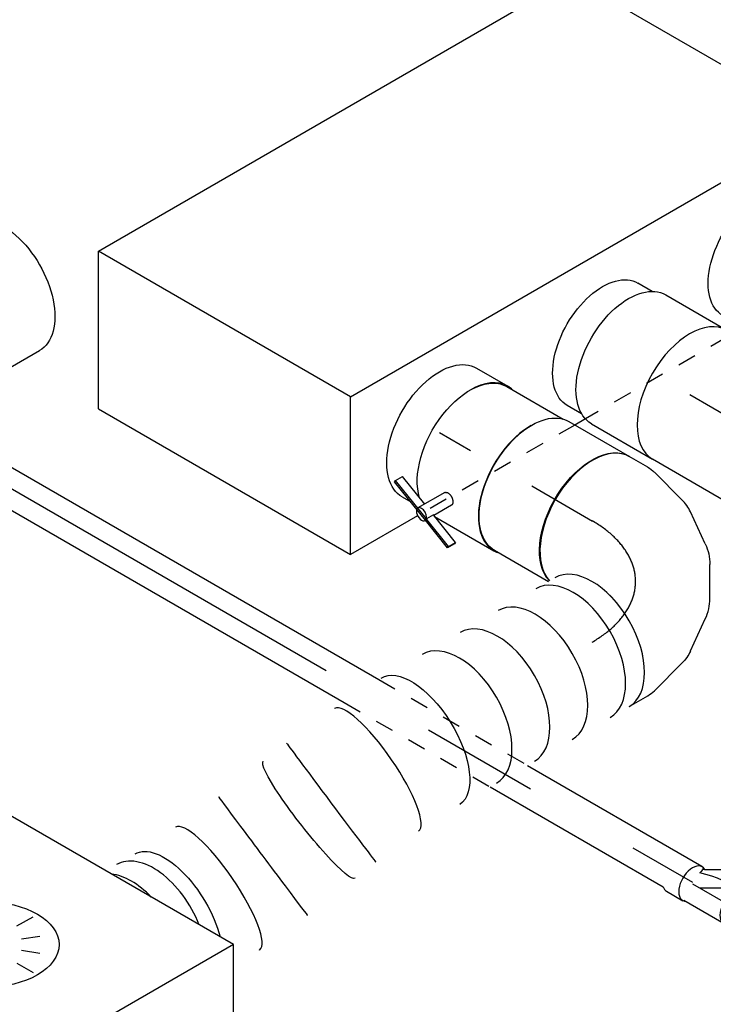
# Model space of a CAD drawing. Extents: x -329828 to 339781, y -55429 to 69176.
# Tile 75 of 140: x -27340 to -26407, y 42490 to 43814. Entities that reach past the tile are written whole.
import ezdxf
from ezdxf.enums import TextEntityAlignment as Align

# ---------------------------------------------------------------- set-up
doc = ezdxf.new("R2010")
doc.units = 0
doc.header["$LTSCALE"] = 50
doc.linetypes.add('CENTER2', pattern=[28.575, 19.05, -3.175, 3.175, -3.175])
doc.linetypes.add('STREEPJES', pattern=[0.1, 0.05, -0.05])
doc.layers.get('0').update_dxf_attribs({"linetype": 'CONTINUOUS'})
for name, color, linetype in [('WL524---_D', 153, 'CONTINUOUS'), ('WL524---_HARTLIJN', 8, 'CONTINUOUS'), ('WL570---_TOEVOER', 3, 'CONTINUOUS'), ('WL570---_TOEVOER_HL', 8, 'CONTINUOUS'), ('WL570---_TOEVOER_RST', 2, 'CONTINUOUS'), ('WL570---_TOEVOER_RST_HL', 1, 'CONTINUOUS'), ('WL5911--_D', 2, 'CONTINUOUS'), ('WM570---_TOEVOER_PR', 1, 'CONTINUOUS'), ('WM570---_TOEVOER_RST_PR', 1, 'CONTINUOUS')]:
    doc.layers.add(name, color=color, linetype=linetype)
doc.styles.add('BURO-018', font='ARIAL.TTF', dxfattribs={"height": 90})
doc.styles.add('BURO-025', font='ARIAL.TTF', dxfattribs={"height": 125})

# ---------------------------------------------------------------- blocks, each defined once
blk = doc.blocks.new('*U763')
at = {"color": 0, "ltscale": 10}
for p, q in [((6072.6, 25, 9977.9), (6734.9, 25, 9977.9)), ((6965.6, 25, 9977.9), (7236.8, 25, 9977.9)), ((6043.7, -25, 9977.9), (6709.6, -25, 9977.9)), ((6936.7, -25, 9977.9), (7205.5, -25, 9977.9))]:
    blk.add_line(p, q, dxfattribs=at)
at = {"color": 8, "linetype": 'STREEPJES', "ltscale": 10}
for p, q in [((6734.9, 25, 9977.9), (6965.6, 25, 9977.9)), ((6709.6, -25, 9977.9), (6936.7, -25, 9977.9))]:
    blk.add_line(p, q, dxfattribs=at)
at = {"layer": 'WL524---_HARTLIJN', "linetype": 'CENTER2'}
blk.add_line((0, 0, 9977.9), (7236.8, 0, 9977.9), dxfattribs=at)
at = {"layer": 'WL524---_D', "color": 1, "style": 'BURO-018'}
blk.add_attdef('POSNR', text='', height=90, dxfattribs=at).set_placement((0, 0), align=Align.MIDDLE)
blk = doc.blocks.new('*U774')
at = {"color": 0, "ltscale": 10}
for p, q in [((70, 70.7, 4854), (43.2, 55.2, 4854)), ((95.5, 26.6, 4854), (70, 70.7, 4854)), ((-7.3, 24.6, 4854), (42.7, 53.5, 4854)), ((43.2, 55.2, 4854), (42.7, 53.5, 4854)), ((59.7, 26.6, 4854), (43.2, 55.2, 4854)), ((-10.4, 25, 4854), (-6.7, 25, 4854)), ((34.8, 25, 4854), (48.5, 25, 4854)), ((-36.7, -26.3, 4854), (-11.4, -26.3, 4854)), ((-10.4, -25, 4854), (48.5, -25, 4854)), ((42.4, -18.6, 4854), (41.8, -17.7, 4854)), ((78.4, -26.3, 4854), (53.1, -26.3, 4854))]:
    blk.add_line(p, q, dxfattribs=at)
for centre, major_axis, ratio, start_param, end_param in [((-11.4, 0, 4854), (0, -26.2), 0.57735, 2.831748, 6.59303), ((0, 0, 4854), (60.1, 16.1), 0.317837, 0.593353, 1.655756), ((0, 0, 4854), (6.7, -24.9), 0.317837, 3.226552, 3.842032), ((-36.7, 0, 4854), (0, -26.2), 0.57735, 5.808698, 6.283185)]:
    blk.add_ellipse(centre, major_axis=major_axis, ratio=ratio, start_param=start_param, end_param=end_param, dxfattribs=at)
at = {"color": 0, "ltscale": 10, "extrusion": (1.17463e-16, -1.88578e-16, -1)}
for centre, start_param, end_param in [((78.4, 0, 4854), 0, 1.882885), ((53.1, 0, 4854), 0, 1.313195), ((78.4, 0, 4854), 5.808698, 6.280044)]:
    blk.add_ellipse(centre, major_axis=(0, -26.2), ratio=0.57735, start_param=start_param, end_param=end_param, dxfattribs=at)
at = {"layer": 'WL524---_HARTLIJN', "linetype": 'CENTER2'}
for p, q in [((0, 0, 4854), (56.3, 32.5, 4854)), ((-11.4, 0, 4854), (53.1, 0, 4854))]:
    blk.add_line(p, q, dxfattribs=at)
at = {"layer": 'WL524---_D', "color": 1, "style": 'BURO-018'}
blk.add_attdef('POSNR', text='', height=90, dxfattribs=at).set_placement((0, 0), align=Align.MIDDLE)
blk = doc.blocks.new('*U834')
at = {"color": 0, "ltscale": 10}
for p, q in [((594.6, 135, 4901.8), (594.3, 134.9, 4901.8)), ((344.5, -95.9, 4901.8), (344.8, -95.9, 4901.8))]:
    blk.add_line(p, q, dxfattribs=at)
for centre, major_axis, ratio, start_param, end_param in [((602.2, 35.2, 4901.8), (-7.7, 99.7), 0.244299, 0.005476, 3.136116), ((527.3, 27.8, 4901.8), (12, -99.3), 0.002888, 6.283124, 9.424717), ((411.9, 11.3, 4901.8), (-12, 99.3), 0.002888, 3.141654, 6.283246), ((0, 0, 4901.8), (0, -100), 0.57735, 3.141593, 6.283185), ((29.4, 0, 4901.8), (0, -100), 0.57735, 3.141593, 6.283185), ((88.3, 0, 4901.8), (0, -100), 0.57735, 3.141593, 6.283185), ((147.1, 0, 4901.8), (0, -100), 0.57735, 3.141593, 6.283185), ((206, 0, 4901.8), (0, -100), 0.57735, 3.141593, 6.283185), ((337, 3.9, 4901.8), (7.7, -99.7), 0.244299, 3.147069, 6.277709), ((703.7, 39.1, 4901.8), (0, -100), 0.57735, 4.453344, 6.283185), ((738.3, 39.1, 4901.8), (0, -100), 0.57735, 5.111175, 5.884399)]:
    blk.add_ellipse(centre, major_axis=major_axis, ratio=ratio, start_param=start_param, end_param=end_param, dxfattribs=at)
at = {"color": 0, "ltscale": 10, "extrusion": (6.4407e-18, -6.78173e-17, -1)}
for centre, major_axis, ratio, start_param, end_param in [((449.1, 16.6, 4901.8), (-14.1, 99), 0.12645, 0, 3.141593), ((266.4, 0, 4901.8), (2.7, -100), 0.47608, 6.270208, 9.4118), ((672.8, 39.1, 4901.8), (-2.7, 100), 0.47608, 3.15457, 5.295621)]:
    blk.add_ellipse(centre, major_axis=major_axis, ratio=ratio, start_param=start_param, end_param=end_param, dxfattribs=at)
at = {"layer": 'WM570---_TOEVOER_PR', "color": 1, "style": 'BURO-018'}
blk.add_attdef('POSNR', text='', height=90, dxfattribs=at).set_placement((0, 0), align=Align.MIDDLE)
blk = doc.blocks.new('*U835')
at = {"color": 0, "ltscale": 10}
for p, q in [((19.5, 166.2, 5017.3), (5, 191.4, 5017.3)), ((37.3, 105.4, 5017.3), (23.7, 156, 5017.3)), ((34.8, 38.1, 5017.3), (39, 85.5, 5017.3)), ((3.5, -28.3, 5017.3), (26.3, 11.2, 5017.3)), ((-54.5, -76.5, 5017.3), (-15.6, -49.2, 5017.3)), ((-123.3, -98.6, 5017.3), (-72.6, -85, 5017.3)), ((-163.3, -100, 5017.3), (-134.2, -100, 5017.3))]:
    blk.add_line(p, q, dxfattribs=at)
at = {"color": 0, "ltscale": 10, "extrusion": (-4.26297e-17, -1.03585e-16, -1)}
for centre, major_axis, ratio, start_param, end_param in [((-81.6, 141.4, 5017.3), (-86.6, -50), 0.57735, 0.159548, 3.141593), ((-70.9, 122.8, 5017.3), (92.8, 38.5), 0.646887, 6.198226, 6.368145), ((-64.1, 54.6, 5017.3), (-96.1, 30.4), 0.803023, 2.966153, 3.317032), ((-105.8, 9.6, 5017.3), (42.6, -91.2), 0.750739, 6.150885, 6.415485)]:
    blk.add_ellipse(centre, major_axis=major_axis, ratio=ratio, start_param=start_param, end_param=end_param, dxfattribs=at)
at = {"color": 0, "ltscale": 10}
for centre, major_axis, ratio, start_param, end_param in [((-163.3, 0, 5017.3), (0, 100), 0.57735, 3.141593, 6.283185), ((-61.3, 86.8, 5017.3), (100.3, 8.7), 0.750739, 6.150885, 6.415485), ((-79.3, 28.3, 5017.3), (-74.4, 68.1), 0.803023, 2.966153, 3.317032), ((-141.8, 0, 5017.3), (13.1, -99.6), 0.646887, 6.198226, 6.368145)]:
    blk.add_ellipse(centre, major_axis=major_axis, ratio=ratio, start_param=start_param, end_param=end_param, dxfattribs=at)
at = {"layer": 'WL570---_TOEVOER_HL', "linetype": 'CENTER2'}
blk.add_ellipse((-244.9, 141.4, 5017.3), major_axis=(173.2, -100), ratio=0.57735, start_param=5.497787, end_param=7.068583, dxfattribs=at)
at = {"layer": 'WM570---_TOEVOER_PR', "color": 1, "style": 'BURO-018'}
blk.add_attdef('POSNR', text='', height=90, dxfattribs=at).set_placement((0, 0), align=Align.MIDDLE)
blk = doc.blocks.new('*U837')
at = {"color": 0, "ltscale": 10}
for p, q in [((9.9, 100, 5871), (847.8, 100, 5871)), ((0, -100, 5871), (847.8, -100, 5871))]:
    blk.add_line(p, q, dxfattribs=at)
blk.add_ellipse((0, 0, 5871), major_axis=(0, 100), ratio=0.57735, start_param=3.141593, end_param=6.123637, dxfattribs=at)
at = {"color": 0, "ltscale": 10, "extrusion": (-8.22703e-17, -4.74988e-17, -1)}
blk.add_ellipse((847.8, 0, 5871), major_axis=(0, 100), ratio=0.57735, start_param=0, end_param=3.141593, dxfattribs=at)
at = {"layer": 'WL570---_TOEVOER_HL', "linetype": 'CENTER2'}
blk.add_line((0, 0, 5871), (847.8, 0, 5871), dxfattribs=at)
at = {"layer": 'WM570---_TOEVOER_PR', "color": 1, "style": 'BURO-018'}
blk.add_attdef('POSNR', text='', height=90, dxfattribs=at).set_placement((0, 0), align=Align.MIDDLE)
blk = doc.blocks.new('*U897')
at = {"color": 0, "ltscale": 10}
for p, q in [((-225.4, 278.6, 4461), (-345.8, 70, 4461)), ((160.8, 278.6, 4461), (-225.4, 278.6, 4461)), ((-32.3, -55.9, 4461), (-225.4, 278.6, 4461)), ((354, -55.9, 4461), (160.8, 278.6, 4461)), ((-430.7, 95.5, 4461), (-428.7, 99, 4461)), ((-430.7, 95.5, 4461), (-187.8, -325.3, 4461)), ((-329, 99, 4461), (-428.7, 99, 4461)), ((-428.7, 99, 4461), (-185.8, -321.7, 4461)), ((-345.8, 70, 4461), (-152.7, -264.5, 4461)), ((-152.7, -264.5, 4461), (-32.3, -55.9, 4461)), ((354, -55.9, 4461), (-32.3, -55.9, 4461)), ((233.5, -264.5, 4461), (354, -55.9, 4461)), ((300.1, -321.7, 4461), (250.3, -235.5, 4461)), ((-152.7, -264.5, 4461), (233.5, -264.5, 4461)), ((-185.8, -321.7, 4461), (-187.8, -325.3, 4461)), ((-187.8, -325.3, 4461), (298, -325.3, 4461)), ((-185.8, -321.7, 4461), (300.1, -321.7, 4461)), ((298, -325.3, 4461), (300.1, -321.7, 4461))]:
    blk.add_line(p, q, dxfattribs=at)
at = {"color": 8, "linetype": 'STREEPJES', "ltscale": 10}
for q in [(-11.9, 172.6, 4461), (23.5, 182.1, 4461), (69.8, 172.6, 4461), (-26.8, 146.7, 4461), (114.6, 146.7, 4461), (-17.4, 111.4, 4461), (14, 76, 4461), (58.8, 50.1, 4461), (105.1, 40.7, 4461), (140.5, 50.1, 4461), (155.4, 76, 4461), (145.9, 111.4, 4461)]:
    blk.add_line((64.3, 111.4, 4461), q, dxfattribs=at)
at = {"color": 0, "ltscale": 10}
blk.add_ellipse((64.3, 111.4, 4461), major_axis=(86.6, -50), ratio=0.57735, dxfattribs=at)
at = {"layer": 'WL570---_TOEVOER_RST_HL', "linetype": 'CENTER2'}
blk.add_circle((0, 0, 4461), 0.075, dxfattribs=at)
at = {"layer": 'WL570---_TOEVOER_RST', "color": 1, "style": 'BURO-018'}
for tag in ['MC', 'Q']:
    blk.add_attdef(tag, text='', height=90, dxfattribs=at).set_placement((0, 0), align=Align.MIDDLE)
at = {"layer": 'WM570---_TOEVOER_RST_PR', "color": 1, "style": 'BURO-018'}
blk.add_attdef('POSNR', text='', height=90, dxfattribs=at).set_placement((0, 0), align=Align.MIDDLE)
blk = doc.blocks.new('*U975')
at = {"color": 0, "ltscale": 10}
for p, q in [((0, 100, 5300.4), (48.5, 100, 5300.4)), ((0, -100, 5300.4), (13.2, -100, 5300.4))]:
    blk.add_line(p, q, dxfattribs=at)
at = {"color": 0, "ltscale": 10, "extrusion": (1.17463e-16, -1.88578e-16, -1)}
blk.add_ellipse((0, 0, 5300.4), major_axis=(0, -100), ratio=0.57735, start_param=0, end_param=3.141593, dxfattribs=at)
at = {"color": 0, "ltscale": 10}
for start_param, end_param in [(3.141593, 3.934173), (2.998946, 3.141593)]:
    blk.add_ellipse((48.5, 0, 5300.4), major_axis=(0, -100), ratio=0.57735, start_param=start_param, end_param=end_param, dxfattribs=at)
at = {"layer": 'WL570---_TOEVOER_HL', "linetype": 'CENTER2'}
blk.add_line((0, 0, 5300.4), (48.5, 0, 5300.4), dxfattribs=at)
at = {"layer": 'WM570---_TOEVOER_PR', "color": 1, "style": 'BURO-018'}
blk.add_attdef('POSNR', text='', height=90, dxfattribs=at).set_placement((0, 0), align=Align.MIDDLE)
blk = doc.blocks.new('*U976')
at = {"color": 2, "ltscale": 10}
for p, q in [((89.2, 127.7, 5577.1), (64.8, 110.5, 5577.1)), ((83.8, 118.2, 5577.1), (89.2, 127.7, 5577.1)), ((91.8, 125.6, 5577.1), (86.3, 116.2, 5577.1)), ((89.2, 127.7, 5577.1), (91.8, 125.6, 5577.1)), ((46.5, 100, 5577.1), (52.8, 110.9, 5577.1)), ((59.3, 101, 5577.1), (83.8, 118.2, 5577.1)), ((59.3, 101, 5577.1), (64.8, 110.5, 5577.1)), ((86.3, 116.2, 5577.1), (64.7, 101, 5577.1)), ((86.3, 116.2, 5577.1), (83.8, 118.2, 5577.1)), ((-65.5, 95, 5577.1), (-87.9, 95, 5577.1)), ((-47.5, 100, 5577.1), (46.5, 100, 5577.1)), ((46.5, 100, 5577.1), (47.5, 100, 5577.1)), ((58.8, 100.7, 5577.1), (59.3, 101, 5577.1)), ((60.5, 100.1, 5577.1), (59.3, 101, 5577.1)), ((69.8, 104.6, 5577.1), (70, 102, 5577.1)), ((-65.5, -95, 5577.1), (-87.9, -95, 5577.1)), ((-44.2, -100, 5577.1), (47.5, -100, 5577.1))]:
    blk.add_line(p, q, dxfattribs=at)
at = {"color": 8, "linetype": 'STREEPJES', "ltscale": 10}
blk.add_line((-47.5, -100, 5577.1), (-44.2, -100, 5577.1), dxfattribs=at)
at = {"color": 2, "ltscale": 10, "extrusion": (1.23904e-16, 7.43708e-18, -1)}
for centre, major_axis, start_param, end_param in [((61.2, 106.1, 5577.1), (-8.4, 4.85), 0, 1.659918), ((-87.9, 0, 5577.1), (0, -95), 0, 3.141593), ((-47.5, 0, 5577.1), (0, -100), 0.264075, 3.141593)]:
    blk.add_ellipse(centre, major_axis=major_axis, ratio=0.57735, start_param=start_param, end_param=end_param, dxfattribs=at)
at = {"color": 2, "ltscale": 10}
blk.add_ellipse((47.5, 0, 5577.1), major_axis=(0, -100), ratio=0.57735, start_param=3.141593, end_param=6.283185, dxfattribs=at)
at = {"color": 8, "linetype": 'STREEPJES', "ltscale": 10, "extrusion": (1.23904e-16, 7.43708e-18, -1)}
for start_param, end_param in [(0.152176, 0.264075), (0, 0.148595)]:
    blk.add_ellipse((-47.5, 0, 5577.1), major_axis=(0, -100), ratio=0.57735, start_param=start_param, end_param=end_param, dxfattribs=at)
at = {"layer": 'WL570---_TOEVOER', "color": 1, "style": 'BURO-018'}
blk.add_attdef('I', text='', height=90, dxfattribs=at).set_placement((0, 0), align=Align.MIDDLE)
at = {"layer": 'WM570---_TOEVOER_PR', "color": 1, "style": 'BURO-018'}
blk.add_attdef('POSNR', text='', height=90, dxfattribs=at).set_placement((0, 0), align=Align.MIDDLE)
blk = doc.blocks.new('*U977')
at = {"color": 2, "ltscale": 10}
for p, q in [((-47.5, 100, 5231.7), (39.9, 100, 5231.7)), ((-48.8, -65.2, 5231.7), (-69.6, -101.2, 5231.7)), ((-114.2, -84.5, 5231.7), (-108.7, -75, 5231.7)), ((-64.4, -92.2, 5231.7), (-108.7, -75, 5231.7)), ((-32.3, -75.4, 5231.7), (-46.1, -99.3, 5231.7)), ((-114.4, -86.5, 5231.7), (-114.2, -84.5, 5231.7)), ((-52.6, -110.5, 5231.7), (-114.4, -86.5, 5231.7)), ((-52.4, -108.4, 5231.7), (-114.2, -84.5, 5231.7)), ((-47, -99, 5231.7), (-52.4, -108.4, 5231.7)), ((-2.7, -116.2, 5231.7), (-47, -99, 5231.7)), ((-44.4, -100, 5231.7), (47.5, -100, 5231.7)), ((-52.4, -108.4, 5231.7), (-52.6, -110.5, 5231.7)), ((-8.3, -127.7, 5231.7), (-52.6, -110.5, 5231.7)), ((-51.5, -108.8, 5231.7), (-52.4, -108.4, 5231.7)), ((-8.1, -125.6, 5231.7), (-51.5, -108.8, 5231.7)), ((-2.9, -118.2, 5231.7), (-8.3, -127.7, 5231.7)), ((-8.1, -125.6, 5231.7), (-2.7, -116.2, 5231.7)), ((-2.7, -116.2, 5231.7), (-2.9, -118.2, 5231.7)), ((-8.3, -127.7, 5231.7), (-8.1, -125.6, 5231.7))]:
    blk.add_line(p, q, dxfattribs=at)
at = {"color": 2, "ltscale": 10, "extrusion": (7.58296e-17, -2.03185e-17, -1)}
blk.add_ellipse((-47.5, 0, 5231.7), major_axis=(0, -100), ratio=0.57735, start_param=0.489398, end_param=3.141593, dxfattribs=at)
at = {"color": 2, "ltscale": 10}
for centre, major_axis, start_param, end_param in [((47.5, 0, 5231.7), (0, -100), 3.919809, 6.283185), ((-61.2, -106.1, 5231.7), (-8.4, 4.85), 0, 3.141593), ((-61.2, -106.1, 5231.7), (-8.4, 4.85), 3.141593, 6.283185), ((47.5, 0, 5231.7), (0, -100), 0, 0.142646)]:
    blk.add_ellipse(centre, major_axis=major_axis, ratio=0.57735, start_param=start_param, end_param=end_param, dxfattribs=at)
blk.add_spline([(-48.8, -65.2, 5231.7), (-48.4, -64.8, 5231.7), (-47.9, -64.4, 5231.7), (-47.3, -64.1, 5231.7), (-46.6, -63.8, 5231.7), (-45.9, -63.6, 5231.7), (-45.2, -63.5, 5231.7), (-44.4, -63.5, 5231.7), (-43.6, -63.6, 5231.7), (-42.7, -63.7, 5231.7), (-41.8, -63.9, 5231.7), (-41, -64.2, 5231.7), (-40.1, -64.6, 5231.7), (-39.2, -65, 5231.7), (-38.3, -65.4, 5231.7), (-37.5, -66, 5231.7), (-36.7, -66.5, 5231.7), (-36, -67.1, 5231.7), (-35.2, -67.8, 5231.7), (-34.6, -68.5, 5231.7), (-34, -69.1, 5231.7), (-33.5, -69.8, 5231.7), (-33, -70.5, 5231.7), (-32.6, -71.2, 5231.7), (-32.3, -71.9, 5231.7), (-32.1, -72.6, 5231.7), (-32, -73.2, 5231.7), (-31.9, -73.8, 5231.7), (-32, -74.4, 5231.7), (-32.1, -74.9, 5231.7), (-32.3, -75.4, 5231.7)], degree=3, dxfattribs=at)
at = {"layer": 'WL570---_TOEVOER', "color": 1, "style": 'BURO-018'}
blk.add_attdef('I', text='', height=90, dxfattribs=at).set_placement((0, 0), align=Align.MIDDLE)
at = {"layer": 'WM570---_TOEVOER_PR', "color": 1, "style": 'BURO-018'}
blk.add_attdef('POSNR', text='', height=90, dxfattribs=at).set_placement((0, 0), align=Align.MIDDLE)
blk = doc.blocks.new('*U978')
at = {"color": 2, "ltscale": 10}
for p, q in [((-432.7, -226.3, 5599.5), (-65.3, 410.1, 5599.5)), ((326.6, 410.1, 5599.5), (-65.3, 410.1, 5599.5)), ((-40.8, -226.3, 5599.5), (326.6, 410.1, 5599.5)), ((326.6, 410.1, 5599.5), (382.2, 313.8, 5599.5)), ((247.8, -94.1, 5599.5), (239.6, -108.3, 5599.5)), ((-40.8, -226.3, 5599.5), (-432.7, -226.3, 5599.5)), ((-326.6, -410.1, 5599.5), (-432.7, -226.3, 5599.5)), ((65.3, -410.1, 5599.5), (-40.8, -226.3, 5599.5)), ((117.4, -319.8, 5599.5), (65.3, -410.1, 5599.5)), ((-326.6, -410.1, 5599.5), (65.3, -410.1, 5599.5))]:
    blk.add_line(p, q, dxfattribs=at)
at = {"color": 8, "linetype": 'STREEPJES', "ltscale": 10}
for p, q in [((382.2, 313.8, 5599.5), (432.7, 226.3, 5599.5)), ((432.7, 226.3, 5599.5), (247.8, -94.1, 5599.5)), ((239.6, -108.3, 5599.5), (117.4, -319.8, 5599.5))]:
    blk.add_line(p, q, dxfattribs=at)
at = {"layer": 'WL5911--_D', "color": 2, "style": 'BURO-025'}
blk.add_attdef('POSNR', text='', height=125, dxfattribs=at).set_placement((0, 0), align=Align.MIDDLE)
blk = doc.blocks.new('*U979')
at = {"color": 2, "ltscale": 10}
for p, q in [((89.2, 127.7, 5406.1), (64.8, 110.5, 5406.1)), ((83.8, 118.2, 5406.1), (89.2, 127.7, 5406.1)), ((91.8, 125.6, 5406.1), (86.3, 116.2, 5406.1)), ((89.2, 127.7, 5406.1), (91.8, 125.6, 5406.1)), ((46.5, 100, 5406.1), (52.8, 110.9, 5406.1)), ((59.3, 101, 5406.1), (83.8, 118.2, 5406.1)), ((59.3, 101, 5406.1), (64.8, 110.5, 5406.1)), ((86.3, 116.2, 5406.1), (63.3, 100, 5406.1)), ((86.3, 116.2, 5406.1), (83.8, 118.2, 5406.1)), ((-65.5, 95, 5406.1), (-87.9, 95, 5406.1)), ((-47.5, 100, 5406.1), (46.5, 100, 5406.1)), ((46.5, 100, 5406.1), (47.5, 100, 5406.1)), ((58.8, 100.7, 5406.1), (59.3, 101, 5406.1)), ((60.6, 100, 5406.1), (59.3, 101, 5406.1)), ((68.9, 100, 5406.1), (69.6, 101.2, 5406.1)), ((-65.5, -95, 5406.1), (-87.9, -95, 5406.1)), ((-47.5, -100, 5406.1), (47.5, -100, 5406.1))]:
    blk.add_line(p, q, dxfattribs=at)
at = {"color": 2, "ltscale": 10, "extrusion": (1.23904e-16, 7.43708e-18, -1)}
for centre, major_axis, start_param, end_param in [((61.2, 106.1, 5406.1), (-8.4, 4.85), 0, 1.659918), ((-87.9, 0, 5406.1), (0, -95), 0, 3.141593), ((-47.5, 0, 5406.1), (0, -100), 0, 3.141593), ((61.2, 106.1, 5406.1), (-8.4, 4.85), 2.573491, 3.141593)]:
    blk.add_ellipse(centre, major_axis=major_axis, ratio=0.57735, start_param=start_param, end_param=end_param, dxfattribs=at)
at = {"color": 2, "ltscale": 10}
blk.add_ellipse((47.5, 0, 5406.1), major_axis=(0, -100), ratio=0.57735, start_param=3.141593, end_param=6.283185, dxfattribs=at)
at = {"layer": 'WL570---_TOEVOER', "color": 1, "style": 'BURO-018'}
blk.add_attdef('I', text='', height=90, dxfattribs=at).set_placement((0, 0), align=Align.MIDDLE)
at = {"layer": 'WM570---_TOEVOER_PR', "color": 1, "style": 'BURO-018'}
blk.add_attdef('POSNR', text='', height=90, dxfattribs=at).set_placement((0, 0), align=Align.MIDDLE)
blk = doc.blocks.new('*U1088')
at = {"color": 0, "ltscale": 10}
for p, q in [((0, 100, 5165.2), (572.6, 100, 5165.2)), ((0, -100, 5165.2), (572.6, -100, 5165.2))]:
    blk.add_line(p, q, dxfattribs=at)
at = {"color": 0, "ltscale": 10, "extrusion": (-1.64541e-16, -2.25496e-16, -1)}
blk.add_ellipse((572.6, 0, 5165.2), major_axis=(0, 100), ratio=0.57735, start_param=0, end_param=3.141593, dxfattribs=at)
at = {"layer": 'WL570---_TOEVOER_HL', "linetype": 'CENTER2'}
blk.add_line((0, 0, 5165.2), (572.6, 0, 5165.2), dxfattribs=at)
at = {"layer": 'WM570---_TOEVOER_PR', "color": 1, "style": 'BURO-018'}
blk.add_attdef('POSNR', text='', height=90, dxfattribs=at).set_placement((0, 0), align=Align.MIDDLE)
blk = doc.blocks.new('*U1116')
at = {"color": 0, "ltscale": 10}
for p, q in [((0, 100, 5372.5), (187.5, 100, 5372.5)), ((0, -100, 5372.5), (187.5, -100, 5372.5))]:
    blk.add_line(p, q, dxfattribs=at)
blk.add_ellipse((187.5, 0, 5372.5), major_axis=(0, -100), ratio=0.57735, start_param=3.141593, end_param=6.283185, dxfattribs=at)
at = {"layer": 'WL570---_TOEVOER_HL', "linetype": 'CENTER2'}
blk.add_line((0, 0, 5372.5), (187.5, 0, 5372.5), dxfattribs=at)
at = {"layer": 'WM570---_TOEVOER_PR', "color": 1, "style": 'BURO-018'}
blk.add_attdef('POSNR', text='', height=90, dxfattribs=at).set_placement((0, 0), align=Align.MIDDLE)
blk = doc.blocks.new('*U1117')
at = {"color": 0, "ltscale": 10}
for p, q in [((0, 100, 5198.9), (94.4, 100, 5198.9)), ((0, -100, 5198.9), (83.7, -100, 5198.9))]:
    blk.add_line(p, q, dxfattribs=at)
at = {"color": 0, "ltscale": 10, "extrusion": (1.17463e-16, -1.88578e-16, -1)}
blk.add_ellipse((0, 0, 5198.9), major_axis=(0, -100), ratio=0.57735, start_param=0, end_param=3.141593, dxfattribs=at)
at = {"color": 0, "ltscale": 10}
blk.add_ellipse((94.4, 0, 5198.9), major_axis=(0, -100), ratio=0.57735, start_param=3.141593, end_param=6.112372, dxfattribs=at)
at = {"layer": 'WL570---_TOEVOER_HL', "linetype": 'CENTER2'}
blk.add_line((0, 0, 5198.9), (94.4, 0, 5198.9), dxfattribs=at)
at = {"layer": 'WM570---_TOEVOER_PR', "color": 1, "style": 'BURO-018'}
blk.add_attdef('POSNR', text='', height=90, dxfattribs=at).set_placement((0, 0), align=Align.MIDDLE)

msp = doc.modelspace()

# ---------------------------------------------------------------- block references
at = {"layer": 'WL524---_D', "rotation": 329.9999999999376}
for name, p in [('*U763', (-32702, 46272.3, -9977.9)), ('*U774', (-26424.9, 42646.3, -4854))]:
    msp.add_blockref(name, p, dxfattribs=at)
at = {"layer": 'WL570---_TOEVOER'}
for name, p, rotation in [('*U837', (-25826.2, 43662.2, -5871), 149.9999999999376), ('*U976', (-26270.4, 43454.4, -5577.1), 329.9999999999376), ('*U1088', (-27859.5, 43169.3, -5165.2), 30.00000000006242), ('*U979', (-26479.8, 43333.5, -5406.1), 329.9999999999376), ('*U1116', (-26438.6, 43309.8, -5372.5), 329.9999999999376), ('*U975', (-26775.5, 43258.8, -5300.4), 329.9999999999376), ('*U977', (-26693.4, 43210.2, -5231.7), 329.9999999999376), ('*U1117', (-26651.2, 43187, -5198.9), 329.9999999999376), ('*U835', (-26428.7, 43058.5, -5017.3), 30.00000000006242), ('*U834', (-26570.1, 42976.9, -4901.8), 210.0000000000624)]:
    msp.add_blockref(name, p, dxfattribs=dict(at, rotation=rotation))
at = {"layer": 'WL570---_TOEVOER_RST'}
ref = msp.add_blockref('*U897', (-27387.2, 42441.6, -4461), dxfattribs=dict(at, rotation=30.00000000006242))
ref.add_attrib('Q', '290', dxfattribs={"color": 1, "height": 90, "style": 'BURO-018'}).set_placement((-27830, 41814.5), align=Align.MIDDLE)
ref.add_attrib('MC', 'E', dxfattribs={"color": 1, "height": 90, "style": 'BURO-018'}).set_placement((-28151.8, 42371.8), align=Align.MIDDLE)
at = {"layer": 'WL5911--_D', "rotation": 329.9999999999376}
msp.add_blockref('*U978', (-26746.5, 43482.5, -5599.5), dxfattribs=at)

doc.saveas('drawing.dxf')
